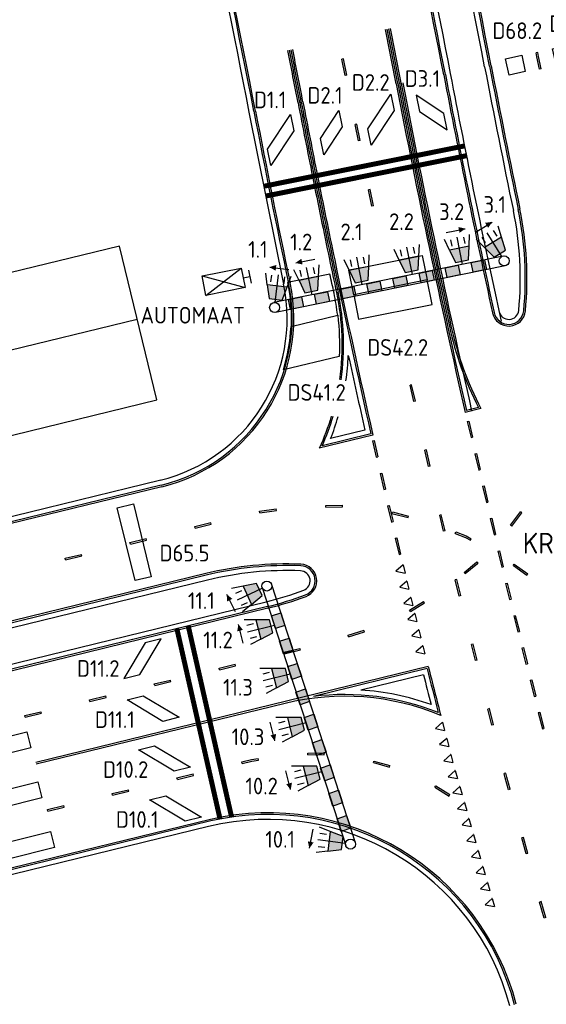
# Model space of a CAD drawing. Extents: x 124708 to 143435, y 487373 to 494715.
# Tile 19 of 32: x 143115 to 143147, y 487591 to 487650. Entities that reach past the tile are written whole.
import ezdxf
from ezdxf.enums import TextEntityAlignment as Align

# ---------------------------------------------------------------- set-up
doc = ezdxf.new("R2010")
doc.units = 0
doc.header["$LTSCALE"] = 0.25
doc.header["$MEASUREMENT"] = 0
doc.layers.get('0').update_dxf_attribs({"linetype": 'CONTINUOUS'})
for name, color, linetype in [('01-CALQUE', 1, 'CONTINUOUS'), ('GEBOUW', 252, 'CONTINUOUS'), ('INST-T-CODE', 1, 'CONTINUOUS'), ('INSTALLATIE', 2, 'CONTINUOUS'), ('LUS-T-CODE', 1, 'CONTINUOUS'), ('LUSSEN', 7, 'CONTINUOUS'), ('MAATVOERING', 7, 'CONTINUOUS'), ('MARKERING', 9, 'CONTINUOUS'), ('ONDERGROND', 7, 'CONTINUOUS'), ('TXT-025', 7, 'CONTINUOUS')]:
    doc.layers.add(name, color=color, linetype=linetype)
doc.styles.add('I020-0', font='isocp.shx', dxfattribs={"height": 1})
doc.styles.add('I020-1', font='ISO.shx', dxfattribs={"height": 2})
doc.styles.add('I025-0', font='isocp.shx', dxfattribs={"height": 1.25})
doc.styles.add('ISO', font='isocp.shx')

# ---------------------------------------------------------------- blocks, each defined once
blk = doc.blocks.new('V_MAST')
blk.add_circle((0, 0), 0.3)
blk = doc.blocks.new('V_1X4_5')
at = {"flags": 128}
blk.add_lwpolyline([(-2.25, 0), (2.25, 0), (2.25, -1), (-2.25, -1), (-2.25, 0)], dxfattribs=at)
at = {"layer": 'LUS-T-CODE', "linetype": 'CONTINUOUS', "style": 'ISO'}
blk.add_attdef('LUS', text='', height=1, rotation=166.24605, dxfattribs=at).set_placement((-1.05, -2.205), align=Align.MIDDLE_CENTER)
blk = doc.blocks.new('V_20X1')
blk.add_3dface([(0.5, 0), (0.5, -20), (-0.5, -20), (-0.5, 0)])
at = {"layer": 'LUS-T-CODE', "linetype": 'CONTINUOUS', "style": 'I020-1'}
blk.add_attdef('LUS', text='', height=1, rotation=345.32284, dxfattribs=at).set_placement((-0.206, -21.765), align=Align.MIDDLE_CENTER)
blk = doc.blocks.new('V_2_5X1S')
blk.add_3dface([(0, -1), (-1.768, -2.768), (-1.768, -1.768), (0, 0)])
at = {"layer": 'LUS-T-CODE', "linetype": 'CONTINUOUS', "style": 'ISO'}
blk.add_attdef('LUS', text='', height=1, rotation=345.32326, dxfattribs=at).set_placement((-1.199, -4.435), align=Align.MIDDLE_CENTER)
blk = doc.blocks.new('V_2X1S')
blk.add_3dface([(0, -1), (-1.414, -2.414), (-1.414, -1.414), (0, 0)])
at = {"layer": 'LUS-T-CODE', "linetype": 'CONTINUOUS', "style": 'I020-1'}
blk.add_attdef('LUS', text='', height=1, rotation=348.6224, dxfattribs=at).set_placement((-0.846, -3.314), align=Align.MIDDLE_CENTER)
blk = doc.blocks.new('V_30LNT')
for p, q in [((1.3, 0.6), (1.979, 0.769)), ((0.3, 0), (1.975, 0)), ((1.5, 0.4), (1.9, 0.4)), ((1.5, -0.4), (1.9, -0.4)), ((1.3, -0.6), (1.979, -0.769))]:
    blk.add_line(p, q)
at = {"flags": 128}
blk.add_lwpolyline([(0.5, 0.4), (0.5, -0.4), (1.3, -0.6), (1.3, 0.6)], close=True, dxfattribs=at)
blk.add_solid([(0.5, 0.4), (0.5, -0.4), (1.3, 0.6), (1.3, -0.6)])
at = {"layer": 'INST-T-CODE', "linetype": 'CONTINUOUS', "style": 'I020-1'}
blk.add_attdef('LNT', text='', height=1, rotation=91.37387, dxfattribs=at).set_placement((3.062, 0.789), align=Align.MIDDLE_CENTER)
blk = doc.blocks.new('NB_KAA0')
at = {"color": 1}
blk.add_3dface([(1189, 0), (1189, 841), (0, 841), (0, 0)], dxfattribs=at)
at = {"color": 5}
blk.add_3dface([(1179, 10), (1179, 831), (25, 831), (25, 10)], dxfattribs=at)
at = {"layer": 'MAATVOERING', "style": 'I020-0', "flags": 1}
for tag in ['PLOTDATUM', 'FILENAAM']:
    blk.add_attdef(tag, (-285681, -974749), '', height=1, dxfattribs=at)
blk = doc.blocks.new('V_AUT')
for p, q in [((-1.2, -0.6), (1.2, 0.6)), ((-1.2, 0.6), (1.2, -0.6))]:
    blk.add_line(p, q)
at = {"color": 3}
for p, q in [((-1.2, 0.6), (1.2, 0.6)), ((-1.2, -0.6), (-1.2, 0.6)), ((1.2, 0.6), (1.2, -0.6)), ((1.2, -0.6), (-1.2, -0.6))]:
    blk.add_line(p, q, dxfattribs=at)
at = {"layer": 'INST-T-CODE', "linetype": 'CONTINUOUS', "style": 'I020-1'}
blk.add_attdef('INST', (-5.38, -1.476), '', height=1, rotation=348.6224, dxfattribs=at)
blk = doc.blocks.new('V_HAND')
for p, q in [((1.2, 0), (1.6, 0)), ((1.6, 0.4), (1.6, -0.4))]:
    blk.add_line(p, q)
blk = doc.blocks.new('V_1X1')
at = {"flags": 128}
blk.add_lwpolyline([(0.5, 0), (0.5, -1), (-0.5, -1), (-0.5, 0), (0.5, 0)], dxfattribs=at)
at = {"layer": 'LUS-T-CODE', "linetype": 'CONTINUOUS', "style": 'ISO'}
blk.add_attdef('LUS', text='', height=1, rotation=167.90039, dxfattribs=at).set_placement((-1.003, -2.22), align=Align.MIDDLE_CENTER)

msp = doc.modelspace()

# ---------------------------------------------------------------- linework, layer by layer
at = {"layer": 'GEBOUW'}
for p, q in [((143121.027, 487636.63), (143108.881, 487633.679)), ((143123.27, 487627.399), (143121.027, 487636.63)), ((143109.943, 487629.307), (143122.089, 487632.26)), ((143081.949, 487617.359), (143123.27, 487627.4))]:
    msp.add_line(p, q, dxfattribs=at)
at = {"layer": 'INSTALLATIE', "color": 7}
for p, q in [((143142.391, 487637.487), (143143.383, 487638.086)), ((143140.633, 487637.457), (143141.769, 487637.688)), ((143131.605, 487635.634), (143132.741, 487635.865)), ((143130.042, 487635.38), (143131.193, 487635.243)), ((143127.992, 487614.679), (143127.47, 487615.714)), ((143128.451, 487612.792), (143128.168, 487613.916)), ((143130.349, 487606.932), (143130.066, 487608.056)), ((143131.298, 487604.002), (143131.015, 487605.126)), ((143132.424, 487600.488), (143132.656, 487601.623))]:
    msp.add_line(p, q, dxfattribs=at)
at = {"layer": 'INSTALLATIE'}
for p, q in [((143144.056, 487636.047), (143130.279, 487633.247)), ((143144.175, 487635.459), (143130.398, 487632.659)), ((143130.157, 487616.318), (143135.177, 487600.818)), ((143129.586, 487616.133), (143134.606, 487600.633))]:
    msp.add_line(p, q, dxfattribs=at)
at = {"layer": 'INSTALLATIE', "flags": 128}
for points in [[(143143.401, 487638.097, 0, 0.35, 0), (143143.059, 487637.89, 0, 0, 0)], [(143141.789, 487637.692, 0, 0.35, 0), (143141.397, 487637.612, 0, 0, 0)], [(143131.585, 487635.63, 0, 0.35, 0), (143131.977, 487635.71, 0, 0, 0)], [(143130.022, 487635.382, 0, 0.35, 0), (143130.419, 487635.335, 0, 0, 0)], [(143127.461, 487615.732, 0, 0.35, 0), (143127.641, 487615.375, 0, 0, 0)], [(143128.163, 487613.936, 0, 0.35, 0), (143128.261, 487613.548, 0, 0, 0)], [(143130.354, 487606.912, 0, 0.35, 0), (143130.256, 487607.3, 0, 0, 0)], [(143131.303, 487603.982, 0, 0.35, 0), (143131.205, 487604.37, 0, 0, 0)], [(143132.42, 487600.468, 0, 0.35, 0), (143132.5, 487600.859, 0, 0, 0)]]:
    msp.add_lwpolyline(points, format="xyseb", dxfattribs=at)
for points in [[(143142.136, 487635.657), (143142.92, 487635.816), (143143.04, 487635.229), (143142.256, 487635.069)], [(143139, 487635.02), (143139.784, 487635.179), (143139.904, 487634.591), (143139.12, 487634.432)], [(143140.568, 487635.338), (143141.352, 487635.498), (143141.472, 487634.91), (143140.688, 487634.75)], [(143135.864, 487634.382), (143136.648, 487634.542), (143136.768, 487633.954), (143135.984, 487633.794)], [(143137.432, 487634.701), (143138.216, 487634.86), (143138.336, 487634.272), (143137.552, 487634.113)], [(143134.296, 487634.063), (143135.08, 487634.223), (143135.2, 487633.635), (143134.416, 487633.475)], [(143131.161, 487633.426), (143131.944, 487633.585), (143132.064, 487632.997), (143131.28, 487632.838)], [(143132.728, 487633.745), (143133.512, 487633.904), (143133.632, 487633.316), (143132.848, 487633.157)], [(143130.385, 487613.667), (143130.139, 487614.428), (143130.71, 487614.613), (143130.956, 487613.852)], [(143130.878, 487612.145), (143130.632, 487612.906), (143131.202, 487613.091), (143131.449, 487612.329)], [(143131.371, 487610.622), (143131.125, 487611.384), (143131.695, 487611.568), (143131.942, 487610.807)], [(143131.864, 487609.1), (143131.618, 487609.861), (143132.188, 487610.046), (143132.435, 487609.285)], [(143132.357, 487607.578), (143132.111, 487608.339), (143132.681, 487608.524), (143132.928, 487607.763)], [(143132.85, 487606.056), (143132.603, 487606.817), (143133.174, 487607.002), (143133.421, 487606.241)], [(143133.343, 487604.534), (143133.096, 487605.295), (143133.667, 487605.48), (143133.914, 487604.719)], [(143133.836, 487603.012), (143133.589, 487603.773), (143134.16, 487603.958), (143134.407, 487603.196)], [(143134.329, 487601.489), (143134.082, 487602.251), (143134.653, 487602.435), (143134.9, 487601.674)]]:
    msp.add_lwpolyline(points, close=True, dxfattribs=at)
at = {"layer": 'INSTALLATIE'}
for points in [[(143142.136, 487635.657), (143142.92, 487635.816), (143142.256, 487635.069), (143143.04, 487635.229)], [(143139, 487635.02), (143139.784, 487635.179), (143139.12, 487634.432), (143139.904, 487634.591)], [(143134.296, 487634.063), (143135.08, 487634.223), (143134.416, 487633.475), (143135.2, 487633.635)], [(143132.728, 487633.745), (143133.512, 487633.904), (143132.848, 487633.157), (143133.632, 487633.316)], [(143130.385, 487613.667), (143130.139, 487614.428), (143130.956, 487613.852), (143130.71, 487614.613)], [(143130.878, 487612.145), (143130.632, 487612.906), (143131.449, 487612.329), (143131.202, 487613.091)], [(143131.864, 487609.1), (143131.618, 487609.861), (143132.435, 487609.285), (143132.188, 487610.046)], [(143132.357, 487607.578), (143132.111, 487608.339), (143132.928, 487607.763), (143132.681, 487608.524)], [(143133.343, 487604.534), (143133.096, 487605.295), (143133.914, 487604.719), (143133.667, 487605.48)]]:
    msp.add_solid(points, dxfattribs=at)
at = {"layer": 'INSTALLATIE', "extrusion": (0, 0, -1)}
for points in [[(-143140.568, 487635.338), (-143141.352, 487635.498), (-143140.688, 487634.75), (-143141.472, 487634.91)], [(-143135.864, 487634.382), (-143136.648, 487634.542), (-143135.984, 487633.794), (-143136.768, 487633.954)], [(-143137.432, 487634.701), (-143138.216, 487634.86), (-143137.552, 487634.113), (-143138.336, 487634.272)], [(-143131.161, 487633.426), (-143131.944, 487633.585), (-143131.28, 487632.838), (-143132.064, 487632.997)], [(-143131.371, 487610.622), (-143131.125, 487611.384), (-143131.942, 487610.807), (-143131.695, 487611.568)], [(-143132.85, 487606.056), (-143132.603, 487606.817), (-143133.421, 487606.241), (-143133.174, 487607.002)], [(-143133.836, 487603.012), (-143133.589, 487603.773), (-143134.407, 487603.196), (-143134.16, 487603.958)], [(-143134.329, 487601.489), (-143134.082, 487602.251), (-143134.9, 487601.674), (-143134.653, 487602.435)]]:
    msp.add_solid(points, dxfattribs=at)
at = {"layer": 'LUSSEN', "flags": 128}
msp.add_lwpolyline([(143135.081, 487633.722), (143135.377, 487632.252), (143139.788, 487633.14), (143139.493, 487634.61), (143135.081, 487633.722), (143134.785, 487635.193), (143139.197, 487636.081), (143139.493, 487634.61)], dxfattribs=at)
msp.add_lwpolyline([(143134.12, 487632.486, -0.041288), (143134.21, 487630.014), (143130.859, 487629.216, 0.063788), (143131.319, 487631.819), (143134.12, 487632.486, 0.022551), (143133.9, 487633.82, -0.000474), (143133.658, 487634.966), (143131.109, 487634.453, -0.063788), (143131.319, 487631.819)], format="xyb", dxfattribs=at)
at = {"layer": 'LUSSEN'}
msp.add_3dface([(143129.905, 487642.472), (143131.293, 487644.552), (143131.488, 487643.571), (143130.1, 487641.491)], dxfattribs=at)
at = {"layer": 'MARKERING'}
for p, q in [((143146.127, 487648.27), (143146.029, 487648.25)), ((143134.468, 487647.884), (143134.37, 487647.864)), ((143134.571, 487646.885), (143134.37, 487647.864)), ((143134.669, 487646.905), (143134.468, 487647.884)), ((143146.324, 487647.289), (143146.226, 487647.27)), ((143146.275, 487647.279), (143146.277, 487647.28)), ((143134.669, 487646.905), (143134.571, 487646.885)), ((143134.62, 487646.895), (143134.622, 487646.895)), ((143135.268, 487643.965), (143135.17, 487643.945)), ((143135.371, 487642.965), (143135.17, 487643.945)), ((143135.469, 487642.985), (143135.268, 487643.965)), ((143135.469, 487642.985), (143135.371, 487642.965)), ((143135.42, 487642.975), (143135.422, 487642.976)), ((143136.07, 487640.046), (143135.972, 487640.026)), ((143136.172, 487639.046), (143135.972, 487640.026)), ((143136.27, 487639.066), (143136.07, 487640.046)), ((143136.27, 487639.066), (143136.172, 487639.046)), ((143136.221, 487639.056), (143136.223, 487639.057)), ((143138.558, 487628.309), (143138.46, 487628.287)), ((143138.683, 487627.312), (143138.46, 487628.287)), ((143138.781, 487627.334), (143138.558, 487628.309)), ((143138.78, 487627.334), (143138.683, 487627.312)), ((143138.732, 487627.323), (143138.733, 487627.323)), ((143142.718, 487626.879), (143141.769, 487626.647)), ((143142.57, 487626.946), (143141.844, 487626.769)), ((143141.89, 487626.112), (143141.988, 487626.135)), ((143141.89, 487626.111), (143142.12, 487625.138)), ((143141.988, 487626.135), (143142.218, 487625.162)), ((143136.232, 487625.291), (143133.015, 487624.504)), ((143136.112, 487625.366), (143133.19, 487624.65)), ((143135.754, 487625.587), (143133.696, 487625.083)), ((143142.12, 487625.139), (143142.218, 487625.162)), ((143136.209, 487624.938), (143136.307, 487624.961)), ((143136.209, 487624.939), (143136.436, 487623.965)), ((143136.307, 487624.961), (143136.534, 487623.987)), ((143136.437, 487623.964), (143136.534, 487623.987)), ((143139.573, 487623.412), (143139.35, 487624.387)), ((143139.448, 487624.409), (143139.351, 487624.387)), ((143139.671, 487623.434), (143139.448, 487624.409)), ((143142.35, 487624.165), (143142.448, 487624.188)), ((143142.35, 487624.165), (143142.58, 487623.192)), ((143142.39, 487624.175), (143142.397, 487624.176)), ((143142.448, 487624.189), (143142.678, 487623.216)), ((143139.671, 487623.434), (143139.573, 487623.412)), ((143139.622, 487623.423), (143139.624, 487623.424)), ((143136.664, 487622.991), (143136.761, 487623.013)), ((143136.664, 487622.991), (143136.891, 487622.017)), ((143136.704, 487623), (143136.711, 487623.002)), ((143136.762, 487623.013), (143136.989, 487622.039)), ((143142.58, 487623.192), (143142.678, 487623.215)), ((143123.538, 487622.287), (143074.204, 487610.21)), ((143123.561, 487622.189), (143074.227, 487610.112)), ((143142.81, 487622.219), (143142.908, 487622.242)), ((143142.81, 487622.218), (143143.04, 487621.245)), ((143142.85, 487622.228), (143142.857, 487622.23)), ((143142.908, 487622.242), (143143.138, 487621.269)), ((143136.891, 487622.017), (143136.989, 487622.04)), ((143133.419, 487621.07), (143134.419, 487621.077)), ((143133.419, 487620.97), (143133.419, 487621.07)), ((143133.419, 487621.02), (143133.419, 487621.018)), ((143133.419, 487620.97), (143134.419, 487620.977)), ((143134.419, 487620.977), (143134.419, 487621.077)), ((143137.118, 487621.043), (143137.346, 487620.07)), ((143137.119, 487621.043), (143137.216, 487621.066)), ((143137.158, 487621.052), (143137.165, 487621.054)), ((143137.216, 487621.065), (143137.444, 487620.092)), ((143143.04, 487621.246), (143143.137, 487621.269)), ((143129.435, 487620.725), (143130.426, 487620.857)), ((143129.448, 487620.625), (143129.435, 487620.724)), ((143129.449, 487620.625), (143130.44, 487620.757)), ((143130.439, 487620.758), (143130.426, 487620.857)), ((143137.377, 487620.578), (143137.401, 487620.675)), ((143137.377, 487620.579), (143138.347, 487620.335)), ((143137.389, 487620.627), (143137.388, 487620.625)), ((143137.401, 487620.675), (143138.371, 487620.431)), ((143138.347, 487620.334), (143138.371, 487620.431)), ((143140.338, 487620.51), (143140.241, 487620.487)), ((143140.463, 487619.513), (143140.241, 487620.487)), ((143140.561, 487619.535), (143140.339, 487620.509)), ((143144.49, 487619.886), (143145.083, 487620.691)), ((143144.57, 487619.826), (143145.163, 487620.631)), ((143145.163, 487620.632), (143145.083, 487620.691)), ((143125.539, 487619.794), (143126.51, 487620.032)), ((143125.563, 487619.696), (143125.539, 487619.793)), ((143125.551, 487619.745), (143125.551, 487619.743)), ((143125.563, 487619.696), (143126.534, 487619.934)), ((143126.534, 487619.934), (143126.51, 487620.031)), ((143137.346, 487620.069), (143137.443, 487620.092)), ((143143.27, 487620.273), (143143.367, 487620.296)), ((143143.27, 487620.272), (143143.5, 487619.299)), ((143143.31, 487620.282), (143143.317, 487620.284)), ((143143.368, 487620.296), (143143.598, 487619.323)), ((143144.57, 487619.827), (143144.489, 487619.886)), ((143144.53, 487619.856), (143144.531, 487619.855)), ((143140.561, 487619.535), (143140.464, 487619.512)), ((143140.512, 487619.524), (143140.514, 487619.524)), ((143141.178, 487619.38), (143141.215, 487619.474)), ((143141.196, 487619.427), (143141.196, 487619.425)), ((143143.5, 487619.299), (143143.597, 487619.322)), ((143121.654, 487618.843), (143122.625, 487619.08)), ((143121.678, 487618.745), (143121.654, 487618.842)), ((143121.666, 487618.794), (143121.666, 487618.792)), ((143121.678, 487618.745), (143122.649, 487618.982)), ((143122.649, 487618.983), (143122.625, 487619.08)), ((143137.572, 487619.094), (143137.67, 487619.117)), ((143137.573, 487619.096), (143137.8, 487618.121)), ((143137.613, 487619.105), (143137.62, 487619.106)), ((143137.671, 487619.118), (143137.898, 487618.144)), ((143142.086, 487618.98), (143142.134, 487619.068)), ((143117.768, 487617.892), (143118.74, 487618.129)), ((143117.792, 487617.794), (143118.764, 487618.031)), ((143118.764, 487618.032), (143118.74, 487618.129)), ((143137.8, 487618.121), (143137.898, 487618.144)), ((143143.73, 487618.326), (143143.827, 487618.349)), ((143143.73, 487618.327), (143143.96, 487617.353)), ((143143.77, 487618.336), (143143.777, 487618.337)), ((143143.828, 487618.349), (143144.058, 487617.375)), ((143117.792, 487617.794), (143117.768, 487617.891)), ((143117.78, 487617.843), (143117.781, 487617.841)), ((143138.04, 487617.489), (143137.614, 487617.127)), ((143138.04, 487617.489), (143138.16, 487617.004)), ((143142.546, 487617.609), (143142.473, 487617.678)), ((143143.96, 487617.353), (143144.057, 487617.376)), ((143144.66, 487617.462), (143144.719, 487617.543)), ((143144.661, 487617.462), (143145.472, 487616.876)), ((143144.69, 487617.503), (143144.689, 487617.501)), ((143144.719, 487617.544), (143145.53, 487616.958)), ((143126.203, 487616.969), (143062.984, 487601.492)), ((143126.227, 487616.872), (143063.008, 487601.395)), ((143137.614, 487617.127), (143138.16, 487617.004)), ((143141.769, 487616.97), (143141.706, 487617.047)), ((143141.737, 487617.008), (143141.738, 487617.007)), ((143145.471, 487616.877), (143145.53, 487616.958)), ((143138.279, 487616.518), (143137.853, 487616.156)), ((143138.279, 487616.518), (143138.258, 487616.513)), ((143138.279, 487616.518), (143138.398, 487616.033)), ((143141.268, 487616.62), (143141.171, 487616.596)), ((143141.416, 487615.627), (143141.171, 487616.596)), ((143141.512, 487615.651), (143141.267, 487616.62)), ((143144.192, 487616.379), (143144.289, 487616.404)), ((143144.192, 487616.38), (143144.438, 487615.41)), ((143144.231, 487616.389), (143144.238, 487616.391)), ((143144.288, 487616.404), (143144.534, 487615.434)), ((143137.853, 487616.156), (143138.398, 487616.033)), ((143141.513, 487615.651), (143141.416, 487615.626)), ((143141.464, 487615.639), (143141.466, 487615.639)), ((143138.517, 487615.547), (143138.091, 487615.185)), ((143138.091, 487615.185), (143138.636, 487615.061)), ((143138.43, 487614.777), (143139.279, 487615.305)), ((143138.482, 487614.693), (143139.331, 487615.221)), ((143138.517, 487615.547), (143138.497, 487615.542)), ((143138.517, 487615.547), (143138.636, 487615.061)), ((143139.331, 487615.22), (143139.278, 487615.305)), ((143144.437, 487615.41), (143144.534, 487615.435)), ((143129.905, 487614.992), (143077.789, 487602.235)), ((143129.928, 487614.894), (143077.833, 487602.141)), ((143138.755, 487614.576), (143138.329, 487614.214)), ((143138.482, 487614.692), (143138.429, 487614.777)), ((143138.456, 487614.735), (143138.457, 487614.733)), ((143138.755, 487614.576), (143138.735, 487614.571)), ((143138.755, 487614.576), (143138.875, 487614.09)), ((143144.683, 487614.441), (143144.78, 487614.465)), ((143144.683, 487614.441), (143144.929, 487613.472)), ((143144.723, 487614.451), (143144.729, 487614.452)), ((143144.779, 487614.465), (143145.025, 487613.496)), ((143138.329, 487614.214), (143138.875, 487614.09)), ((143134.748, 487613.267), (143135.702, 487613.566)), ((143134.778, 487613.171), (143134.748, 487613.267)), ((143134.778, 487613.171), (143135.732, 487613.47)), ((143135.732, 487613.47), (143135.702, 487613.565)), ((143138.994, 487613.605), (143138.568, 487613.243)), ((143138.568, 487613.243), (143139.113, 487613.119)), ((143138.994, 487613.605), (143138.973, 487613.6)), ((143138.994, 487613.605), (143139.113, 487613.119)), ((143144.928, 487613.471), (143145.025, 487613.496)), ((143134.763, 487613.219), (143134.764, 487613.217)), ((143142.247, 487612.742), (143142.15, 487612.718)), ((143142.395, 487611.748), (143142.151, 487612.718)), ((143142.491, 487611.772), (143142.247, 487612.742)), ((143130.885, 487612.246), (143131.857, 487612.484)), ((143130.909, 487612.149), (143130.885, 487612.246)), ((143130.897, 487612.197), (143130.898, 487612.196)), ((143130.909, 487612.148), (143131.881, 487612.386)), ((143131.881, 487612.387), (143131.857, 487612.484)), ((143139.232, 487612.633), (143138.806, 487612.272)), ((143138.806, 487612.272), (143139.351, 487612.148)), ((143139.232, 487612.633), (143139.212, 487612.628)), ((143139.232, 487612.633), (143139.351, 487612.148)), ((143145.174, 487612.502), (143145.271, 487612.526)), ((143145.174, 487612.502), (143145.42, 487611.533)), ((143145.214, 487612.512), (143145.22, 487612.514)), ((143145.27, 487612.526), (143145.516, 487611.557)), ((143127, 487611.295), (143127.971, 487611.533)), ((143127.995, 487611.436), (143127.971, 487611.533)), ((143142.492, 487611.773), (143142.395, 487611.748)), ((143142.443, 487611.76), (143142.445, 487611.761)), ((143145.419, 487611.532), (143145.516, 487611.557)), ((143139.558, 487611.384), (143116.009, 487605.619)), ((143127.024, 487611.198), (143127, 487611.295)), ((143127.012, 487611.246), (143127.013, 487611.244)), ((143127.024, 487611.197), (143127.995, 487611.435)), ((143139.485, 487611.263), (143132.661, 487609.592)), ((143139.267, 487610.9), (143135.5, 487609.978)), ((143123.115, 487610.344), (143124.086, 487610.582)), ((143123.139, 487610.247), (143123.115, 487610.344)), ((143123.127, 487610.295), (143123.127, 487610.293)), ((143123.139, 487610.246), (143124.11, 487610.484)), ((143124.11, 487610.484), (143124.086, 487610.582)), ((143145.665, 487610.563), (143145.762, 487610.588)), ((143145.665, 487610.563), (143145.911, 487609.594)), ((143145.705, 487610.573), (143145.712, 487610.575)), ((143145.761, 487610.587), (143146.007, 487609.618)), ((143130.965, 487609.178), (143116.033, 487605.523)), ((143119.229, 487609.393), (143120.201, 487609.631)), ((143119.253, 487609.296), (143119.23, 487609.393)), ((143119.241, 487609.344), (143119.242, 487609.342)), ((143119.253, 487609.295), (143120.225, 487609.533)), ((143120.225, 487609.533), (143120.201, 487609.63)), ((143145.911, 487609.594), (143146.008, 487609.618)), ((143115.344, 487608.442), (143116.316, 487608.68)), ((143115.368, 487608.344), (143116.34, 487608.582)), ((143116.339, 487608.582), (143116.316, 487608.679)), ((143143.226, 487608.864), (143143.129, 487608.839)), ((143143.374, 487607.87), (143143.13, 487608.84)), ((143143.47, 487607.894), (143143.226, 487608.864)), ((143146.156, 487608.624), (143146.253, 487608.649)), ((143146.157, 487608.625), (143146.402, 487607.655)), ((143146.196, 487608.634), (143146.203, 487608.636)), ((143146.253, 487608.649), (143146.498, 487607.679)), ((143115.368, 487608.344), (143115.344, 487608.442)), ((143115.356, 487608.393), (143115.357, 487608.391)), ((143140.409, 487608.04), (143139.988, 487607.673)), ((143140.409, 487608.04), (143140.534, 487607.556)), ((143139.988, 487607.673), (143140.534, 487607.556)), ((143143.471, 487607.894), (143143.374, 487607.87)), ((143143.422, 487607.882), (143143.424, 487607.883)), ((143146.402, 487607.655), (143146.499, 487607.679)), ((143140.66, 487607.072), (143140.239, 487606.705)), ((143140.66, 487607.072), (143140.64, 487607.067)), ((143140.66, 487607.072), (143140.786, 487606.589)), ((143132.327, 487606.093), (143132.325, 487606.193)), ((143132.326, 487606.143), (143132.326, 487606.141)), ((143133.319, 487606.112), (143133.332, 487606.211)), ((143140.239, 487606.705), (143140.786, 487606.589)), ((143128.387, 487605.562), (143128.363, 487605.659)), ((143128.375, 487605.61), (143128.375, 487605.608)), ((143129.359, 487605.77), (143129.343, 487605.868)), ((143136.265, 487605.62), (143136.292, 487605.717)), ((143136.265, 487605.621), (143137.229, 487605.353)), ((143136.278, 487605.669), (143136.278, 487605.667)), ((143136.291, 487605.717), (143137.255, 487605.449)), ((143140.911, 487606.105), (143140.49, 487605.737)), ((143140.49, 487605.737), (143141.037, 487605.621)), ((143140.911, 487606.105), (143140.891, 487606.099)), ((143140.911, 487606.105), (143141.037, 487605.621)), ((143137.228, 487605.353), (143137.255, 487605.449)), ((143141.167, 487605.143), (143140.756, 487604.764)), ((143141.167, 487605.143), (143141.147, 487605.137)), ((143141.167, 487605.143), (143141.305, 487604.662)), ((143144.205, 487604.986), (143144.108, 487604.961)), ((143124.478, 487604.708), (143125.449, 487604.946)), ((143124.502, 487604.611), (143124.478, 487604.708)), ((143124.49, 487604.659), (143124.49, 487604.657)), ((143124.502, 487604.61), (143125.473, 487604.848)), ((143125.473, 487604.848), (143125.449, 487604.946)), ((143140.756, 487604.764), (143141.305, 487604.662)), ((143120.592, 487603.757), (143121.564, 487603.995)), ((143120.616, 487603.659), (143121.588, 487603.897)), ((143121.588, 487603.897), (143121.564, 487603.994)), ((143139.948, 487604.139), (143140.001, 487604.224)), ((143139.948, 487604.139), (143140.801, 487603.615)), ((143139.974, 487604.182), (143139.973, 487604.18)), ((143140, 487604.225), (143140.853, 487603.701)), ((143141.444, 487604.182), (143141.033, 487603.803)), ((143141.033, 487603.803), (143141.583, 487603.702)), ((143141.444, 487604.182), (143141.424, 487604.176)), ((143141.444, 487604.182), (143141.583, 487603.702)), ((143144.466, 487604.021), (143144.37, 487603.995)), ((143144.418, 487604.008), (143144.42, 487604.009)), ((143120.616, 487603.659), (143120.593, 487603.757)), ((143120.604, 487603.708), (143120.605, 487603.706)), ((143140.8, 487603.616), (143140.853, 487603.701)), ((143141.722, 487603.221), (143141.311, 487602.842)), ((143141.722, 487603.221), (143141.701, 487603.215)), ((143141.722, 487603.221), (143141.86, 487602.741)), ((143116.707, 487602.806), (143117.678, 487603.044)), ((143116.731, 487602.708), (143116.707, 487602.805)), ((143116.719, 487602.757), (143116.72, 487602.755)), ((143116.731, 487602.708), (143117.702, 487602.946)), ((143117.702, 487602.946), (143117.679, 487603.043)), ((143141.311, 487602.842), (143141.86, 487602.741)), ((143126.481, 487602.212), (143069.277, 487588.209)), ((143126.505, 487602.115), (143069.28, 487588.107)), ((143141.999, 487602.261), (143141.588, 487601.882)), ((143141.999, 487602.261), (143141.979, 487602.255)), ((143141.999, 487602.261), (143142.138, 487601.78)), ((143141.588, 487601.882), (143142.138, 487601.78)), ((143142.276, 487601.3), (143141.865, 487600.921)), ((143141.865, 487600.921), (143142.415, 487600.819)), ((143142.276, 487601.3), (143142.256, 487601.294)), ((143142.276, 487601.3), (143142.415, 487600.819)), ((143145.267, 487601.13), (143145.17, 487601.104)), ((143145.437, 487600.14), (143145.171, 487601.104)), ((143145.533, 487600.166), (143145.267, 487601.13)), ((143142.554, 487600.339), (143142.143, 487599.96)), ((143142.554, 487600.339), (143142.534, 487600.333)), ((143142.554, 487600.339), (143142.693, 487599.859)), ((143142.143, 487599.96), (143142.693, 487599.859)), ((143145.534, 487600.166), (143145.437, 487600.14)), ((143145.485, 487600.153), (143145.487, 487600.154)), ((143142.831, 487599.378), (143142.42, 487598.999)), ((143142.831, 487599.378), (143142.811, 487599.372)), ((143142.831, 487599.378), (143142.97, 487598.898)), ((143142.42, 487598.999), (143142.97, 487598.898)), ((143143.109, 487598.418), (143142.698, 487598.039)), ((143142.698, 487598.039), (143143.247, 487597.937)), ((143143.109, 487598.418), (143143.088, 487598.412)), ((143143.109, 487598.418), (143143.247, 487597.937)), ((143143.386, 487597.457), (143142.975, 487597.078)), ((143143.386, 487597.457), (143143.366, 487597.451)), ((143143.386, 487597.457), (143143.525, 487596.976)), ((143146.334, 487597.275), (143146.238, 487597.249)), ((143146.601, 487596.311), (143146.334, 487597.275)), ((143142.975, 487597.078), (143143.525, 487596.976)), ((143146.505, 487596.285), (143146.238, 487597.249)), ((143146.601, 487596.311), (143146.505, 487596.285)), ((143146.553, 487596.298), (143146.555, 487596.299))]:
    msp.add_line(p, q, dxfattribs=at)
at = {"layer": 'MARKERING', "flags": 128}
for points in [[(143146.226, 487647.269), (143146.079, 487648.005), (143146.029, 487648.25)], [(143146.324, 487647.289), (143146.177, 487648.025), (143146.127, 487648.27)], [(143141.178, 487619.38), (143141.789, 487619.142), (143142.086, 487618.98)], [(143141.214, 487619.474), (143141.831, 487619.232), (143142.134, 487619.068)], [(143141.705, 487617.047), (143142.448, 487617.651), (143142.472, 487617.677)], [(143141.769, 487616.969), (143142.516, 487617.577), (143142.546, 487617.609)], [(143132.325, 487606.193), (143133.313, 487606.213), (143133.332, 487606.211)], [(143128.363, 487605.659), (143128.952, 487605.803), (143129.343, 487605.868)], [(143128.387, 487605.561), (143128.972, 487605.705), (143129.359, 487605.77)], [(143132.327, 487606.093), (143133.307, 487606.113), (143133.32, 487606.111)], [(143144.37, 487603.995), (143144.171, 487604.715), (143144.109, 487604.961)], [(143144.466, 487604.021), (143144.267, 487604.741), (143144.205, 487604.985)]]:
    msp.add_lwpolyline(points, dxfattribs=at)
for points in [[(143131.742, 487645.247, 0.001824), (143132.61, 487640.823)], [(143132.61, 487640.823, 0.002054), (143133.626, 487635.849)], [(143133.626, 487635.849, 0.000827), (143134.046, 487633.85, -0.087728), (143134.223, 487628.629)], [(143133.739, 487626.424, -0.034251), (143133.015, 487624.504)]]:
    msp.add_lwpolyline(points, format="xyb", dxfattribs=at)
at = {"layer": 'MARKERING', "const_width": 0.3, "flags": 128}
for points in [[(143141.727, 487642.658), (143129.69, 487640.236)], [(143141.845, 487642.07), (143129.809, 487639.648)], [(143125.153, 487613.829), (143127.755, 487602.348)], [(143124.471, 487613.662), (143127.061, 487602.232)]]:
    msp.add_lwpolyline(points, dxfattribs=at)
at = {"layer": 'MARKERING'}
for centre, radius, start, end in [((142560.127, 487535.261), 593.8, 10.891311, 16.586888), ((142560.127, 487535.261), 593.9, 10.891311, 16.583437), ((142560.127, 487535.261), 591.1, 10.891311, 15.784042), ((142560.127, 487535.261), 591, 10.891311, 15.784042), ((142560.127, 487535.261), 579.4, 10.891311, 13.754933), ((142560.127, 487535.261), 579.5, 10.891311, 13.754933), ((142560.127, 487535.261), 588.1, 10.891311, 11.216275), ((142560.127, 487535.261), 588.2, 10.891311, 11.216453), ((142560.127, 487535.261), 588.3, 10.891311, 11.216631), ((142560.127, 487535.261), 588.4, 10.891311, 11.216808), ((142560.127, 487535.261), 582.1, 10.891311, 11.205478), ((142560.127, 487535.261), 582.2, 10.891311, 11.205661), ((142560.127, 487535.261), 582.3, 10.891311, 11.205842), ((142560.127, 487535.261), 582.4, 10.891311, 11.206022), ((143738.512, 487761.997), 608.9, 190.891311, 192.264633), ((143738.512, 487761.997), 606.2, 190.891311, 191.722442), ((143738.512, 487761.997), 606.1, 190.891311, 191.722442), ((143738.512, 487761.997), 611.9, 190.891311, 192.779292), ((143738.512, 487761.997), 611.8, 190.891311, 192.769761), ((143738.512, 487761.997), 611.7, 190.891311, 192.286131), ((143738.512, 487761.997), 611.6, 190.891311, 192.286122), ((143738.512, 487761.997), 609, 190.891311, 192.264633), ((143738.512, 487761.997), 617.8, 190.891311, 191.309291), ((143738.512, 487761.997), 617.7, 190.891311, 191.30928), ((143738.512, 487761.997), 617.6, 190.891311, 191.309269), ((143738.512, 487761.997), 620.6, 190.891311, 191.863869), ((143738.512, 487761.997), 620.5, 190.891311, 191.863869), ((143738.512, 487761.997), 617.8, 191.309291, 191.783153), ((143738.512, 487761.997), 617.7, 191.30928, 191.786255), ((143738.512, 487761.997), 617.6, 191.309269, 191.789358), ((143125.079, 487634.71), 20.3, 354.47081, 11.72244), ((143125.079, 487634.71), 20.4, 354.47081, 11.72244), ((143738.512, 487761.997), 617.8, 191.783153, 191.969542), ((143738.512, 487761.997), 617.7, 191.786255, 192.779169), ((143738.512, 487761.997), 617.6, 191.789358, 192.788361), ((143121.089, 487632.292), 10.3, 283.7557, 11.86387), ((143121.089, 487632.292), 10.4, 283.7557, 11.86387), ((143119.373, 487630.739), 15.1, 351.90151, 11.96954), ((143144.388, 487632.841), 0.9, 192.26463, 354.47081), ((143144.388, 487632.841), 1, 192.26463, 354.47081), ((143160.461, 487636.108), 20.1, 192.28612, 207.11758), ((143160.461, 487636.108), 20, 192.28612, 207.48095), ((143119.373, 487630.739), 15.4, 351.86209, 357.50666), ((143738.512, 487761.997), 618, 192.326131, 192.751803), ((143119.373, 487630.739), 15.1, 336.21991, 343.37245), ((143119.373, 487630.739), 15.4, 338.45143, 343.62872), ((143131.055, 487597.155), 20.4, 87.5939, 103.75542), ((143131.055, 487597.155), 20.3, 87.5939, 103.75542), ((143131.869, 487616.538), 0.9, 290.48882, 87.5939), ((143131.869, 487616.538), 1, 290.48882, 87.5939), ((143125.079, 487634.71), 20.3, 283.75544, 290.48882), ((143125.079, 487634.71), 20.4, 283.75544, 290.48882), ((143738.512, 487761.997), 618, 194.151878, 194.323386), ((143738.512, 487761.997), 617.7, 194.124233, 194.376972), ((143738.512, 487761.997), 617.6, 194.114956, 194.395431), ((143134.532, 487594.608), 15.1, 68.13189, 97.11739), ((143134.532, 487594.608), 15.4, 70.3032, 86.39487), ((143134.532, 487594.608), 15, 67.3744, 103.75516), ((143129.938, 487587.203), 15.402, 14.67765, 102.96766), ((143129.937, 487587.203), 15.302, 14.67791, 102.961)]:
    msp.add_arc(centre, radius, start, end, dxfattribs=at)
at = {"layer": 'ONDERGROND'}
for p, q in [((143123.507, 487622.589), (143074.133, 487610.502)), ((143126.299, 487616.581), (143063.079, 487601.104)), ((143126.372, 487601.774), (143069.36, 487587.817))]:
    msp.add_line(p, q, dxfattribs=at)
at = {"layer": 'ONDERGROND', "flags": 128}
for points in [[(143115.118, 487705.536), (143115.673, 487701.328), (143122.619, 487672.953, -0.012496), (143128.796, 487644.68), (143130.875, 487634.348)], [(143129.228, 487696.129, -0.021378), (143140.874, 487647.004, 0.006235), (143143.928, 487632.136)], [(143123.467, 487622.579, 0.404575), (143130.875, 487634.348)], [(143062.883, 487600.026, 0.213401), (143072.521, 487598.269), (143077.651, 487602.51), (143129.834, 487615.284), (143129.834, 487615.284)]]:
    msp.add_lwpolyline(points, format="xyb", dxfattribs=at)
at = {"layer": 'ONDERGROND'}
for centre, radius, start, end in [((142560.127, 487535.261), 593.5, 10.891311, 16.59725), ((143738.512, 487761.997), 606.5, 190.891311, 191.722442), ((143738.512, 487761.997), 611.5, 190.891311, 192.779292), ((143125.079, 487634.71), 20, 354.47081, 11.72244), ((143144.388, 487632.841), 0.6, 192.26463, 354.47081), ((143131.055, 487597.155), 20, 87.5939, 103.75542), ((143131.869, 487616.538), 0.6, 290.48882, 87.5939), ((143125.079, 487634.71), 20, 283.75544, 290.48882), ((143129.939, 487587.204), 15, 14.67474, 103.75609)]:
    msp.add_arc(centre, radius, start, end, dxfattribs=at)

# ---------------------------------------------------------------- block references
at = {"layer": '01-CALQUE', "xscale": 0.5, "yscale": 0.5, "zscale": 0.5}
msp.add_blockref('NB_KAA0', (142840.5, 487374.5), dxfattribs=at)
at = {"layer": 'INSTALLATIE'}
ref = msp.add_blockref('V_30LNT', (143144.116, 487635.753), dxfattribs=dict(at, rotation=121.1376414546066))
ref.add_attrib('LNT', '3.1', dxfattribs={"layer": 'INST-T-CODE', "linetype": 'CONTINUOUS', "height": 1, "style": 'I020-1'}).set_placement((143143.545, 487639.141), align=Align.MIDDLE_CENTER)
ref = msp.add_blockref('V_30LNT', (143141.674, 487635.245), dxfattribs=dict(at, rotation=101.4906750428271))
ref.add_attrib('LNT', '3.2', dxfattribs={"layer": 'INST-T-CODE', "linetype": 'CONTINUOUS', "height": 1, "style": 'I020-1'}).set_placement((143140.961, 487638.708), align=Align.MIDDLE_CENTER)
ref = msp.add_blockref('V_30LNT', (143138.663, 487634.645), dxfattribs=dict(at, rotation=101.4906750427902))
ref.add_attrib('LNT', '2.2', dxfattribs={"layer": 'INST-T-CODE', "linetype": 'CONTINUOUS', "height": 1, "style": 'I020-1'}).set_placement((143137.95, 487638.109), align=Align.MIDDLE_CENTER)
ref = msp.add_blockref('V_30LNT', (143135.654, 487634.033), dxfattribs=dict(at, rotation=101.4906750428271))
ref.add_attrib('LNT', '2.1', dxfattribs={"layer": 'INST-T-CODE', "linetype": 'CONTINUOUS', "height": 1, "style": 'I020-1'}).set_placement((143134.951, 487637.497), align=Align.MIDDLE_CENTER)
ref = msp.add_blockref('V_30LNT', (143130.338, 487632.953), dxfattribs=dict(at, rotation=83.24278825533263))
ref.add_attrib('LNT', '1.1', dxfattribs={"layer": 'INST-T-CODE', "linetype": 'CONTINUOUS', "height": 1, "style": 'I020-1'}).set_placement((143129.33, 487636.444), align=Align.MIDDLE_CENTER)
ref = msp.add_blockref('V_30LNT', (143132.646, 487633.422), dxfattribs=dict(at, rotation=101.4906750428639))
ref.add_attrib('LNT', '1.2', dxfattribs={"layer": 'INST-T-CODE', "linetype": 'CONTINUOUS', "height": 1, "style": 'I020-1'}).set_placement((143131.933, 487636.886), align=Align.MIDDLE_CENTER)
for p in [(143144.116, 487635.753), (143130.338, 487632.953), (143129.872, 487616.226), (143134.891, 487600.726)]:
    msp.add_blockref('V_MAST', p, dxfattribs=at)
at = {"layer": 'INSTALLATIE', "rotation": 11.37759518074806}
msp.add_blockref('V_AUT', (143127.275, 487634.498), dxfattribs=at).add_auto_attribs({'INST': 'AUTOMAAT'})
at = {"layer": 'INSTALLATIE', "rotation": 11.37759518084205}
msp.add_blockref('V_HAND', (143127.275, 487634.498), dxfattribs=at)
at = {"layer": 'INSTALLATIE'}
ref = msp.add_blockref('V_30LNT', (143129.872, 487616.226), dxfattribs=dict(at, rotation=205.459697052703))
ref.add_attrib('LNT', '11.1', dxfattribs={"layer": 'INST-T-CODE', "linetype": 'CONTINUOUS', "height": 1, "style": 'I020-1'}).set_placement((143125.938, 487615.347), align=Align.MIDDLE_CENTER)
ref = msp.add_blockref('V_30LNT', (143130.614, 487613.933), dxfattribs=dict(at, rotation=194.11912569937))
ref.add_attrib('LNT', '11.2', dxfattribs={"layer": 'INST-T-CODE', "linetype": 'CONTINUOUS', "height": 1, "style": 'I020-1'}).set_placement((143126.939, 487612.984), align=Align.MIDDLE_CENTER)
ref = msp.add_blockref('V_30LNT', (143131.562, 487611.004), dxfattribs=dict(at, rotation=194.1191256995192))
ref.add_attrib('LNT', '11.3', dxfattribs={"layer": 'INST-T-CODE', "linetype": 'CONTINUOUS', "height": 1, "style": 'I020-1'}).set_placement((143128.134, 487610.142), align=Align.MIDDLE_CENTER)
ref = msp.add_blockref('V_30LNT', (143132.511, 487608.074), dxfattribs=dict(at, rotation=194.1191257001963))
ref.add_attrib('LNT', '10.3', dxfattribs={"layer": 'INST-T-CODE', "linetype": 'CONTINUOUS', "height": 1, "style": 'I020-1'}).set_placement((143128.739, 487607.171), align=Align.MIDDLE_CENTER)
ref = msp.add_blockref('V_30LNT', (143133.46, 487605.144), dxfattribs=dict(at, rotation=194.119125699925))
ref.add_attrib('LNT', '10.2', dxfattribs={"layer": 'INST-T-CODE', "linetype": 'CONTINUOUS', "height": 1, "style": 'I020-1'}).set_placement((143129.559, 487604.212), align=Align.MIDDLE_CENTER)
ref = msp.add_blockref('V_30LNT', (143134.891, 487600.726), dxfattribs=dict(at, rotation=172.7386365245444))
ref.add_attrib('LNT', '10.1', dxfattribs={"layer": 'INST-T-CODE', "linetype": 'CONTINUOUS', "height": 1, "style": 'I020-1'}).set_placement((143130.667, 487601.012), align=Align.MIDDLE_CENTER)
at = {"layer": 'LUSSEN', "rotation": 192.0996075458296}
msp.add_blockref('V_1X1', (143147.715, 487647.625), dxfattribs=at).add_auto_attribs({'LUS': 'D68.1'})
at = {"layer": 'LUSSEN'}
ref = msp.add_blockref('V_1X1', (143144.889, 487647.018), dxfattribs=dict(at, rotation=192.0996075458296))
ref.add_attrib('LUS', 'D68.2', dxfattribs={"layer": 'LUS-T-CODE', "linetype": 'CONTINUOUS', "height": 1, "style": 'ISO'}).set_placement((143144.901, 487649.578), align=Align.MIDDLE_CENTER)
ref = msp.add_blockref('V_2_5X1S', (143136.121, 487642.703), dxfattribs=dict(at, rotation=191.3775951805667))
ref.add_attrib('LUS', 'D2.2', dxfattribs={"layer": 'LUS-T-CODE', "linetype": 'CONTINUOUS', "height": 1, "style": 'ISO'}).set_placement((143136.105, 487646.469), align=Align.MIDDLE_CENTER)
ref = msp.add_blockref('V_2X1S', (143140.691, 487643.623), dxfattribs=dict(at, yscale=-1, rotation=11.37759517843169))
ref.add_attrib('LUS', 'D3.1', dxfattribs={"layer": 'LUS-T-CODE', "linetype": 'CONTINUOUS', "height": 1, "style": 'I020-1'}).set_placement((143139.208, 487646.705), align=Align.MIDDLE_CENTER)
ref = msp.add_blockref('V_2X1S', (143133.285, 487642.132), dxfattribs=dict(at, rotation=191.377595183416))
ref.add_attrib('LUS', 'D2.1', dxfattribs={"layer": 'LUS-T-CODE', "linetype": 'CONTINUOUS', "height": 1, "style": 'I020-1'}).set_placement((143133.362, 487645.695), align=Align.MIDDLE_CENTER)
ref = msp.add_blockref('V_1X4_5', (143122.4, 487618.972), dxfattribs=dict(at, rotation=283.7561260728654))
ref.add_attrib('LUS', 'D65.5', dxfattribs={"layer": 'LUS-T-CODE', "linetype": 'CONTINUOUS', "height": 1, "style": 'ISO'}).set_placement((143124.933, 487618.204), align=Align.MIDDLE_CENTER)
ref = msp.add_blockref('V_2_5X1S', (143123.533, 487613.063), dxfattribs=dict(at, yscale=-1, rotation=104.1191244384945))
ref.add_attrib('LUS', 'D11.2', dxfattribs={"layer": 'LUS-T-CODE', "linetype": 'CONTINUOUS', "height": 1, "style": 'ISO'}).set_placement((143119.754, 487611.274), align=Align.MIDDLE_CENTER)
ref = msp.add_blockref('V_2_5X1S', (143124.603, 487608.342), dxfattribs=dict(at, rotation=284.1191244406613))
ref.add_attrib('LUS', 'D11.1', dxfattribs={"layer": 'LUS-T-CODE', "linetype": 'CONTINUOUS', "height": 1, "style": 'ISO'}).set_placement((143120.749, 487608.203), align=Align.MIDDLE_CENTER)
ref = msp.add_blockref('V_20X1', (143115.59, 487606.988), dxfattribs=dict(at, rotation=284.1191256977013))
ref.add_attrib('LUS', 'D11.3', dxfattribs={"layer": 'LUS-T-CODE', "linetype": 'CONTINUOUS', "height": 1, "style": 'I020-1'}).set_placement((143094.633, 487601.703), align=Align.MIDDLE_CENTER)
ref = msp.add_blockref('V_2_5X1S', (143125.282, 487605.344), dxfattribs=dict(at, rotation=284.1191244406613))
ref.add_attrib('LUS', 'D10.2', dxfattribs={"layer": 'LUS-T-CODE', "linetype": 'CONTINUOUS', "height": 1, "style": 'ISO'}).set_placement((143121.399, 487605.205), align=Align.MIDDLE_CENTER)
ref = msp.add_blockref('V_20X1', (143116.253, 487603.986), dxfattribs=dict(at, rotation=284.1191256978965))
ref.add_attrib('LUS', 'D10.4', dxfattribs={"layer": 'LUS-T-CODE', "linetype": 'CONTINUOUS', "height": 1, "style": 'I020-1'}).set_placement((143095.296, 487598.701), align=Align.MIDDLE_CENTER)
ref = msp.add_blockref('V_2_5X1S', (143125.947, 487602.342), dxfattribs=dict(at, rotation=284.1191244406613))
ref.add_attrib('LUS', 'D10.1', dxfattribs={"layer": 'LUS-T-CODE', "linetype": 'CONTINUOUS', "height": 1, "style": 'ISO'}).set_placement((143122.093, 487602.204), align=Align.MIDDLE_CENTER)
ref = msp.add_blockref('V_20X1', (143117.003, 487601.004), dxfattribs=dict(at, rotation=284.1191256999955))
ref.add_attrib('LUS', 'D10.3', dxfattribs={"layer": 'LUS-T-CODE', "linetype": 'CONTINUOUS', "height": 1, "style": 'I020-1'}).set_placement((143096.046, 487595.719), align=Align.MIDDLE_CENTER)

# ---------------------------------------------------------------- texts
at = {"layer": 'LUS-T-CODE', "linetype": 'CONTINUOUS'}
for s, style, p in [('D1.1', 'ISO', (143129.098, 487644.923)), ('DS42.2', 'I020-1', (143135.9, 487630.055)), ('DS41.2', 'ISO', (143131.117, 487627.353))]:
    msp.add_text(s, height=1, dxfattribs=dict(at, style=style)).set_placement(p)
at = {"layer": 'TXT-025', "linetype": 'CONTINUOUS', "style": 'I025-0'}
msp.add_text('KR2011', height=1.25, dxfattribs=at).set_placement((143145.232, 487618.175))

doc.saveas('drawing.dxf')
